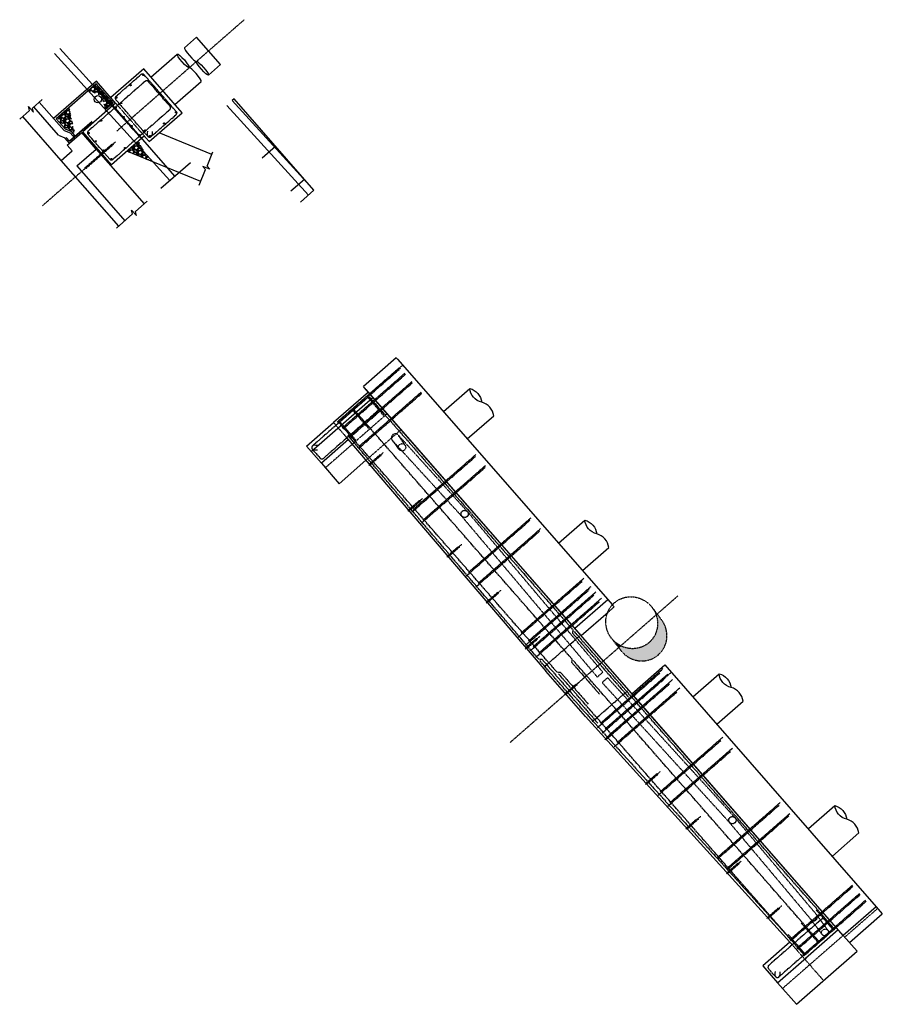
# Model space of a CAD drawing. Header units: inches. Extents: x 26074054 to 26126065, y 7457260 to 7507668.
# Tile 1 of 2: x 26090703 to 26091414, y 7483205 to 7484016. Entities that reach past the tile are written whole.
import ezdxf

# ---------------------------------------------------------------- set-up
doc = ezdxf.new("R2010")
doc.units = ezdxf.units.IN
doc.header["$MEASUREMENT"] = 0
for name, pattern in [('bcenterline', [0.5, 0.375, -0.03125, 0.0625, -0.03125]), ('bconstruction', [0.46875, 0.25, -0.03125, 0.0625, -0.03125, 0.0625, -0.03125]), ('bhiddenpr', [0.1875, 0.125, -0.0625]), ('brebarpr', [1.5625, 1.5, -0.0625]), ('OhDOT_USTN5', [0.11, 0.055, -0.055])]:
    doc.linetypes.add(name, pattern=pattern)
for name, color, linetype in [('BR_P_Beam_Centerline', 2, 'bcenterline'), ('BR_P_Beam_Object', 7, 'Continuous'), ('BR_P_Brg_Centerline', 2, 'bcenterline'), ('BR_P_Brg_Pad_Object', 4, 'Continuous'), ('BR_P_Drain_Hidden', 4, 'bhiddenpr'), ('BR_P_Drain_Object', 4, 'Continuous'), ('BR_P_Gen_Approach_Slab', 30, 'Continuous'), ('BR_P_Gen_Ground_Slope', 252, 'Continuous'), ('BR_P_Gen_Perforated_Pipe', 4, 'Continuous'), ('BR_P_Gen_Porous_Backfill', 3, 'Continuous'), ('BR_P_Gen_Text', 7, 'Continuous'), ('BR_P_Slab_Object', 3, 'Continuous'), ('BR_P_Sub_Const_Joint', 5, 'bconstruction'), ('BR_P_Sub_Deep_Hidden', 4, 'bhiddenpr'), ('BR_P_Sub_Deep_Object', 4, 'Continuous'), ('BR_P_Sub_Foot_Const_Joint', 5, 'bconstruction'), ('BR_P_Sub_Foot_Hidden', 7, 'bhiddenpr'), ('BR_P_Sub_Foot_Object', 7, 'Continuous'), ('BR_P_Sub_Hidden', 1, 'bhiddenpr'), ('BR_P_Sub_Object', 1, 'Continuous'), ('BR_P_Sub_Reinforcing', 30, 'brebarpr'), ('DR_X_Storm_Sewer', 151, 'OhDOT_USTN5'), ('XS_P_Subgrade', 4, 'Continuous')]:
    doc.layers.add(name, color=color, linetype=linetype)

msp = doc.modelspace()

# ---------------------------------------------------------------- hatches: boundary and pattern name
at = {"layer": 'BR_P_Gen_Text', "transparency": 33554534}
h = msp.add_hatch(dxfattribs=at)
h.set_pattern_fill('GRAVEL', color=256, scale=5, angle=131.15272)
h.set_pattern_definition([(359.1655, (26091130.1074, 7484083.3522), (60.20585284, -0.5052557), [0.67268, -66.59544]), (316.12246, (26091130.78001, 7484083.3424), (-43.24888952, 41.88715263), [1.15434, -114.279624]), (263.66316, (26091131.6121, 7484082.5423), (8.5092877, 73.8416686), [0.81394, -80.580163]), (38.426406, (26091133.83652, 7484081.89661), (-78.58616513, -62.04203938), [1.05119, -104.06779]), (63.98637, (26091134.66003, 7484082.54994), (-28.72578652, -58.30805424), [1.030775, -102.046866]), (128.426406, (26091135.1121, 7484083.47628), (62.04203938, -78.58616513), [1.05119, -104.06779]), (168.846957, (26091134.45879, 7484084.2998), (80.42235166, -16.03887006), [1.390145, -137.624243]), (203.408045, (26091133.0949, 7484084.56869), (-105.85779666, -46.033975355), [1.31244, -129.931607]), (252.58228, (26091131.89047, 7484084.04729), (-22.61955312, -72.8927693), [1.05475, -104.420366]), (306.38907, (26091131.57475, 7484083.0409), (-32.42896563, 44.7030445), [1.20416, -59.003813]), (353.550154, (26091132.28913, 7484082.07154), (80.896801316, -8.98373735), [1.55724, -154.166875]), (269.96679, (26091130.61673, 7484085.65666), (0.4436436, -46.09558743), [0.531505, -52.619224]), (302.62195, (26091130.61642, 7484085.12515), (-35.2448575, 55.5229684), [1.011185, -100.107557]), (356.1527, (26091131.1615, 7484084.2735), (3.76479, 3.29034), [0.707105, -6.36396]), (334.3513, (26091130.9401, 7484083.6151), (-23.98129, 12.2432728), [0.38079, -37.698076]), (62.95413, (26091131.2834, 7484083.4503), (-8.004032, -13.6358158), [0.538515, -26.38731]), (162.11647, (26091131.5282, 7484083.9299), (-17.400607, 4.7136905), [0.874645, -28.280114]), (292.71777, (26091130.6958, 7484084.1985), (-2.815892, 10.819924), [0.632455, -15.178933]), (147.54226, (26091133.19176, 7484081.2667), (-44.19778882, 27.77688722), [0.886, -87.714226]), (201.49889, (26091132.44416, 7484081.7422), (54.5740691, 21.1345921), [0.743305, -73.58704]), (64.3513, (26091129.9429, 7484083.5404), (-12.2432728, -23.98129), [0.761575, -37.31729]), (114.76318, (26091130.27254, 7484084.22696), (21.60904174, -47.51893638), [0.886, -87.714226]), (110.59667, (26091135.52593, 7484083.3067), (8.9221253, -25.40463896), [0.8544, -41.86562]), (65.92786, (26091135.22536, 7484084.1065), (-24.96099534, -55.0177127), [0.71589, -70.873215]), (197.95413, (26091133.6748, 7484086.8684), (-25.404639, -8.9221253), [0.761575, -37.31729]), (148.50674, (26091132.95028, 7484086.63366), (57.83360458, -35.78091923), [0.838155, -82.97712]), (200.59667, (26091135.28704, 7484085.02367), (25.40463896, 8.9221253), [0.4272, -42.29282]), (232.46265, (26091133.8722, 7484086.6425), (-11.7688232, -16.9261573), [0.25495, -25.24015]), (297.11647, (26091133.7169, 7484086.4404), (-6.1062334, 14.584715), [1.030775, -19.584753]), (317.16172, (26091134.18669, 7484085.5229), (-36.66820646, 34.35757027), [0.95525, -94.569616]), (74.8428, (26091131.867, 7484084.226), (-4.239241, -10.345474), [0.72111, -17.306646]), (124.309943, (26091132.0556, 7484084.92206), (-48.40622362, 70.58213312), [1.25897, -124.637813]), (192.09811, (26091131.34596, 7484085.96197), (39.5149044, 7.973226), [0.51478, -50.96337]), (221.1527, (26091130.8426, 7484085.854), (-0.47445, -7.05513), [0.3, -4.7]), (251.40915, (26091134.13955, 7484085.3489), (13.19217215, 38.0915554), [0.69462, -68.7676]), (179.1655, (26091133.9181, 7484084.6905), (-60.20585284, 0.5052557), [1.34536, -65.92276]), (131.1527, (26091132.573, 7484084.71), (-7.05513, 0.47445), [1.3, -3.7]), (96.45756, (26091131.7174, 7484085.68895), (-6.54987702, 60.6803025), [0.79057, -78.26637]), (25.20732, (26091131.6285, 7484086.4745), (18.3495062, 9.3965749), [0.72801, -35.67254]), (338.79869, (26091132.28716, 7484086.78456), (100.16440083, -38.62761714), [1.185325, -117.34737]), (306.578795, (26091133.39226, 7484086.35589), (39.00964868, -52.23262687), [1.253995, -124.145367])])
h.paths.add_polyline_path([(26090759.88, 7483958.09), (26090770.79, 7483953.74), (26090773.7, 7483942.28), (26090780.15, 7483947.92), (26090766.33, 7483963.73)])
h = msp.add_hatch(dxfattribs=at)
h.set_pattern_fill('GRAVEL', color=256, scale=5, angle=131.15272)
h.set_pattern_definition([(359.1655, (26091158.15048, 7484099.89262), (60.20585284, -0.5052557), [0.67268, -66.59544]), (316.12246, (26091158.82309, 7484099.88283), (-43.24888952, 41.88715263), [1.15434, -114.279624]), (263.66316, (26091159.65516, 7484099.08273), (8.5092877, 73.8416686), [0.81394, -80.580163]), (38.426406, (26091161.8796, 7484098.43705), (-78.58616513, -62.04203938), [1.05119, -104.06779]), (63.98637, (26091162.7031, 7484099.09037), (-28.72578652, -58.30805424), [1.030775, -102.046866]), (128.426406, (26091163.15518, 7484100.01672), (62.04203938, -78.58616513), [1.05119, -104.06779]), (168.846957, (26091162.50186, 7484100.84023), (80.422351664, -16.03887006), [1.390145, -137.624243]), (203.408045, (26091161.13797, 7484101.10913), (-105.85779666, -46.033975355), [1.31244, -129.931607]), (252.58228, (26091159.93355, 7484100.58772), (-22.61955312, -72.8927693), [1.05475, -104.420366]), (306.38907, (26091159.6178, 7484099.58134), (-32.42896563, 44.7030445), [1.20416, -59.003813]), (353.550154, (26091160.3322, 7484098.61198), (80.896801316, -8.983737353), [1.55724, -154.166875]), (269.96679, (26091158.6598, 7484102.1971), (0.4436436, -46.09558743), [0.531505, -52.619224]), (302.62195, (26091158.6595, 7484101.6656), (-35.2448575, 55.5229684), [1.011185, -100.107557]), (356.1527, (26091159.2046, 7484100.814), (3.76479, 3.290342), [0.707105, -6.363963]), (334.3513, (26091158.98317, 7484100.15554), (-23.98129, 12.2432728), [0.38079, -37.698076]), (62.95413, (26091159.3264, 7484099.9907), (-8.004032, -13.6358158), [0.538515, -26.38731]), (162.11647, (26091159.5713, 7484100.47034), (-17.400607, 4.7136905), [0.874645, -28.280114]), (292.71777, (26091158.7389, 7484100.739), (-2.815892, 10.819924), [0.632455, -15.178933]), (147.54226, (26091161.23483, 7484097.80714), (-44.19778882, 27.77688722), [0.886, -87.714226]), (201.49889, (26091160.48723, 7484098.28264), (54.5740691, 21.13459209), [0.743305, -73.58704]), (64.3513, (26091157.98596, 7484100.08086), (-12.2432728, -23.98129), [0.761575, -37.31729]), (114.763176, (26091158.3156, 7484100.7674), (21.60904174, -47.51893638), [0.886, -87.714226]), (110.59667, (26091163.569, 7484099.84715), (8.9221253, -25.40463896), [0.8544, -41.86562]), (65.92786, (26091163.26844, 7484100.64694), (-24.96099534, -55.0177127), [0.71589, -70.873215]), (197.95413, (26091161.71785, 7484103.40885), (-25.404639, -8.9221253), [0.761575, -37.31729]), (148.50674, (26091160.99336, 7484103.1741), (57.83360458, -35.78091923), [0.838155, -82.97712]), (200.59667, (26091163.3301, 7484101.5641), (25.40463896, 8.9221253), [0.4272, -42.29282]), (232.46265, (26091161.9153, 7484103.183), (-11.7688232, -16.9261573), [0.25495, -25.24015]), (297.11647, (26091161.7599, 7484102.9808), (-6.1062334, 14.584715), [1.030775, -19.584753]), (317.16172, (26091162.22976, 7484102.06333), (-36.66820646, 34.35757027), [0.95525, -94.569616]), (74.8428, (26091159.9101, 7484100.7665), (-4.239241, -10.3454742), [0.72111, -17.306646]), (124.309943, (26091160.09868, 7484101.4625), (-48.406223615, 70.58213312), [1.25897, -124.637813]), (192.09811, (26091159.38904, 7484102.5024), (39.51490437, 7.973226), [0.51478, -50.96337]), (221.1527, (26091158.8857, 7484102.3945), (-0.47445, -7.05513), [0.3, -4.7]), (251.40915, (26091162.18262, 7484101.88932), (13.19217215, 38.09155542), [0.69462, -68.7676]), (179.1655, (26091161.96117, 7484101.23094), (-60.20585284, 0.5052557), [1.34536, -65.92276]), (131.1527, (26091160.616, 7484101.2505), (-7.055133, 0.47445), [1.3, -3.7]), (96.45756, (26091159.76046, 7484102.22938), (-6.54987702, 60.6803025), [0.79057, -78.26637]), (25.20732, (26091159.67155, 7484103.01494), (18.3495062, 9.3965749), [0.72801, -35.67254]), (338.79869, (26091160.33023, 7484103.325), (100.16440083, -38.62761714), [1.185325, -117.34737]), (306.578795, (26091161.43533, 7484102.89632), (39.00964868, -52.23262687), [1.253995, -124.145367])])
h.paths.add_polyline_path([(26090733.95, 7483935.43), (26090741.29, 7483927.04), (26090746.46, 7483924.92), (26090748.44, 7483922.65), (26090744.13, 7483944.33)])
h = msp.add_hatch(dxfattribs=at)
h.set_pattern_fill('GRAVEL', color=256, scale=5, angle=131.15272)
h.set_pattern_definition([(359.1655, (26091156.46094, 7484106.38458), (60.20585284, -0.5052557), [0.67268, -66.59544]), (316.12246, (26091157.13355, 7484106.37478), (-43.24888952, 41.88715263), [1.15434, -114.279624]), (263.66316, (26091157.96563, 7484105.5747), (8.5092877, 73.8416686), [0.81394, -80.580163]), (38.426406, (26091160.19006, 7484104.929), (-78.58616513, -62.04203938), [1.05119, -104.06779]), (63.98637, (26091161.01357, 7484105.58233), (-28.72578652, -58.30805424), [1.030775, -102.046866]), (128.426406, (26091161.46565, 7484106.50867), (62.04203938, -78.58616513), [1.05119, -104.06779]), (168.846957, (26091160.81233, 7484107.33218), (80.422351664, -16.03887006), [1.390145, -137.624243]), (203.408045, (26091159.44844, 7484107.60108), (-105.85779666, -46.033975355), [1.31244, -129.931607]), (252.58228, (26091158.244, 7484107.07968), (-22.61955312, -72.8927693), [1.05475, -104.420366]), (306.38907, (26091157.9283, 7484106.0733), (-32.42896563, 44.7030445), [1.20416, -59.003813]), (353.550154, (26091158.64267, 7484105.10393), (80.896801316, -8.98373735), [1.55724, -154.166875]), (269.96679, (26091156.97027, 7484108.68905), (0.4436436, -46.09558743), [0.531505, -52.619224]), (302.62195, (26091156.96996, 7484108.15754), (-35.2448575, 55.5229684), [1.011185, -100.107557]), (356.1527, (26091157.515, 7484107.306), (3.76479, 3.290342), [0.707105, -6.36396]), (334.3513, (26091157.2936, 7484106.6475), (-23.98129, 12.2432728), [0.38079, -37.698076]), (62.95413, (26091157.6369, 7484106.4827), (-8.004032, -13.6358158), [0.538515, -26.38731]), (162.11647, (26091157.8818, 7484106.9623), (-17.400607, 4.7136905), [0.874645, -28.280114]), (292.71777, (26091157.0494, 7484107.2309), (-2.815892, 10.819924), [0.632455, -15.178933]), (147.54226, (26091159.5453, 7484104.2991), (-44.19778882, 27.77688722), [0.886, -87.714226]), (201.49889, (26091158.7977, 7484104.7746), (54.5740691, 21.1345921), [0.743305, -73.58704]), (64.3513, (26091156.2964, 7484106.5728), (-12.2432728, -23.98129), [0.761575, -37.31729]), (114.76318, (26091156.62607, 7484107.25935), (21.60904174, -47.51893638), [0.886, -87.714226]), (110.59667, (26091161.87947, 7484106.3391), (8.9221253, -25.40463896), [0.8544, -41.86562]), (65.92786, (26091161.5789, 7484107.1389), (-24.96099534, -55.0177127), [0.71589, -70.873215]), (197.95413, (26091160.0283, 7484109.9008), (-25.404639, -8.9221253), [0.761575, -37.31729]), (148.50674, (26091159.30382, 7484109.66605), (57.83360458, -35.78091923), [0.838155, -82.97712]), (200.59667, (26091161.6406, 7484108.05606), (25.40463896, 8.9221253), [0.4272, -42.29282]), (232.46265, (26091160.2257, 7484109.6749), (-11.7688232, -16.9261573), [0.25495, -25.24015]), (297.11647, (26091160.0704, 7484109.4728), (-6.1062334, 14.584715), [1.030775, -19.584753]), (317.16172, (26091160.54022, 7484108.55528), (-36.66820646, 34.35757027), [0.95525, -94.569616]), (74.8428, (26091158.2206, 7484107.2584), (-4.239241, -10.3454742), [0.72111, -17.306646]), (124.309943, (26091158.40914, 7484107.95445), (-48.40622362, 70.58213312), [1.25897, -124.637813]), (192.09811, (26091157.6995, 7484108.99436), (39.5149044, 7.973226), [0.51478, -50.96337]), (221.1527, (26091157.196, 7484108.8865), (-0.47445, -7.05513), [0.3, -4.7]), (251.40915, (26091160.4931, 7484108.38127), (13.19217215, 38.09155542), [0.69462, -68.7676]), (179.1655, (26091160.27164, 7484107.7229), (-60.20585284, 0.5052557), [1.34536, -65.92276]), (131.1527, (26091158.9264, 7484107.7425), (-7.05513, 0.47445), [1.3, -3.7]), (96.45756, (26091158.07093, 7484108.72134), (-6.54987702, 60.6803025), [0.79057, -78.26637]), (25.20732, (26091157.982, 7484109.5069), (18.3495062, 9.3965749), [0.72801, -35.67254]), (338.79869, (26091158.6407, 7484109.81695), (100.16440083, -38.62761714), [1.185325, -117.34737]), (306.578795, (26091159.7458, 7484109.38828), (39.00964868, -52.23262687), [1.253995, -124.145367])])
h.paths.add_polyline_path([(26090791.65, 7483908.16), (26090809.61, 7483900.8), (26090801.12, 7483916.44)])
at = {"layer": 'BR_P_Sub_Reinforcing'}
h = msp.add_hatch(color=256, dxfattribs=at)
h.dxf.hatch_style = 1
h.paths.add_polyline_path([(26090805.42, 7483970.67, 1), (26090804.76, 7483971.42, 1)])
h = msp.add_hatch(color=256, dxfattribs=at)
h.dxf.hatch_style = 1
h.paths.add_polyline_path([(26090794.93, 7483962.16, 1), (26090794.27, 7483962.91, 1)])
h = msp.add_hatch(color=256, dxfattribs=at)
h.dxf.hatch_style = 1
h.paths.add_polyline_path([(26090814.41, 7483960.38, 1), (26090813.76, 7483961.13, 1)])
h = msp.add_hatch(color=256, dxfattribs=at)
h.dxf.hatch_style = 1
h.paths.add_polyline_path([(26090783.26, 7483951.96, 1), (26090782.6, 7483952.71, 1)])
h = msp.add_hatch(color=256, dxfattribs=at)
h.dxf.hatch_style = 1
h.paths.add_polyline_path([(26090787.2, 7483947.44, 1), (26090786.55, 7483948.19, 1)])
h = msp.add_hatch(color=256, dxfattribs=at)
h.dxf.hatch_style = 1
h.paths.add_polyline_path([(26090823.41, 7483950.09, 1), (26090822.75, 7483950.84, 1)])
h = msp.add_hatch(color=256, dxfattribs=at)
h.dxf.hatch_style = 1
h.paths.add_polyline_path([(26090782.69, 7483943.49, 1), (26090782.03, 7483944.25, 1)])
h = msp.add_hatch(color=256, dxfattribs=at)
h.dxf.hatch_style = 1
h.paths.add_polyline_path([(26090789.27, 7483935.96, 1), (26090788.61, 7483936.72, 1)])
h = msp.add_hatch(color=256, dxfattribs=at)
h.dxf.hatch_style = 1
h.paths.add_polyline_path([(26090832.4, 7483939.8, 1), (26090831.74, 7483940.55, 1)])
h = msp.add_hatch(color=256, dxfattribs=at)
h.dxf.hatch_style = 1
h.paths.add_polyline_path([(26090770.64, 7483932.96, 1), (26090769.98, 7483933.72, 1)])
h = msp.add_hatch(color=256, dxfattribs=at)
h.dxf.hatch_style = 1
h.paths.add_polyline_path([(26090795.85, 7483928.43, 1), (26090795.19, 7483929.19, 1)])
h = msp.add_hatch(color=256, dxfattribs=at)
h.dxf.hatch_style = 1
h.paths.add_polyline_path([(26090822.56, 7483930.53, 1), (26090821.91, 7483931.29, 1)])
h = msp.add_hatch(color=256, dxfattribs=at)
h.dxf.hatch_style = 1
h.paths.add_polyline_path([(26090760.38, 7483922.67, 1), (26090759.72, 7483923.42, 1)])
h = msp.add_hatch(color=256, dxfattribs=at)
h.dxf.hatch_style = 1
h.paths.add_polyline_path([(26090802.43, 7483920.9, 1), (26090801.77, 7483921.66, 1)])
h = msp.add_hatch(color=256, dxfattribs=at)
h.dxf.hatch_style = 1
h.paths.add_polyline_path([(26090806.95, 7483924.85, 1), (26090806.29, 7483925.61, 1)])
h = msp.add_hatch(color=256, dxfattribs=at)
h.dxf.hatch_style = 1
h.paths.add_polyline_path([(26090810.89, 7483920.33, 1), (26090810.24, 7483921.09, 1)])
h = msp.add_hatch(color=256, dxfattribs=at)
h.dxf.hatch_style = 1
h.paths.add_polyline_path([(26090766.3, 7483915.89, 1), (26090765.64, 7483916.65, 1)])
h = msp.add_hatch(color=256, dxfattribs=at)
h.dxf.hatch_style = 1
h.paths.add_polyline_path([(26090772.88, 7483908.36, 1), (26090772.22, 7483909.12, 1)])
h = msp.add_hatch(color=256, dxfattribs=at)
h.dxf.hatch_style = 1
h.paths.add_polyline_path([(26090790.38, 7483910.38, 1), (26090789.72, 7483911.13, 1)])
h = msp.add_hatch(color=256, dxfattribs=at)
h.dxf.hatch_style = 1
h.paths.add_polyline_path([(26090779.13, 7483901.21, 1), (26090778.48, 7483901.96, 1)])
at = {"layer": 'DR_X_Storm_Sewer'}
h = msp.add_hatch(color=256, dxfattribs=at)
h.dxf.hatch_style = 1
edge = h.paths.add_edge_path()
edge.add_ellipse((26091207.22, 7483519.79), major_axis=(-14.29, 16.35), ratio=0.967002, start_angle=112.72902, end_angle=247.27098, ccw=False)
edge.add_line((26091198.15, 7483500.73), (26091196.53, 7483499.31))
edge.add_line((26091196.53, 7483499.31), (26091197.42, 7483498.15))
edge.add_ellipse((26091214.94, 7483509.75), major_axis=(-14.29, 16.35), ratio=0.967002, start_angle=82.60342, end_angle=270)
edge.add_line((26091230.75, 7483523.57), (26091228.15, 7483526.95))
edge.add_line((26091228.15, 7483526.95), (26091227.32, 7483526.22))
edge = h.paths.add_edge_path()
edge.add_ellipse((26091207.22, 7483519.79), major_axis=(-14.29, 16.35), ratio=0.967002, start_angle=247.27098, end_angle=262.60342, ccw=False)
edge.add_line((26091227.32, 7483526.22), (26091228.15, 7483526.95))
edge.add_line((26091228.15, 7483526.95), (26091224.74, 7483531.39))
h = msp.add_hatch(color=256, dxfattribs=at)
h.dxf.hatch_style = 1
edge = h.paths.add_edge_path()
edge.add_line((26091196.53, 7483499.31), (26091198.15, 7483500.73))
edge.add_ellipse((26091207.22, 7483519.79), major_axis=(-14.29, 16.35), ratio=0.967002, start_angle=90, end_angle=112.72902, ccw=False)
edge.add_line((26091191.4, 7483505.97), (26091196.53, 7483499.31))

# ---------------------------------------------------------------- linework, layer by layer
at = {"layer": 'BR_P_Beam_Centerline'}
for p, q in [((26090783.27, 7483924.74), (26090888.21, 7484016.46)), ((26090770.2, 7483905.35), (26090782.35, 7483915.98)), ((26090722.04, 7483863.26), (26090770.2, 7483905.35)), ((26090990.68, 7483649.39), (26091002.84, 7483660.01)), ((26091022.91, 7483611.56), (26091035.06, 7483622.18)), ((26091055.13, 7483573.72), (26091067.28, 7483584.34)), ((26091087.36, 7483535.89), (26091099.51, 7483546.51)), ((26091119.58, 7483498.05), (26091131.73, 7483508.68)), ((26091152.09, 7483460.47), (26091164.24, 7483471.09)), ((26091185.17, 7483423.38), (26091197.32, 7483434)), ((26091218.53, 7483386.54), (26091230.68, 7483397.16)), ((26091251.89, 7483349.71), (26091264.05, 7483360.33)), ((26091285.26, 7483312.87), (26091297.41, 7483323.49)), ((26091318.62, 7483276.03), (26091330.78, 7483286.65))]:
    msp.add_line(p, q, dxfattribs=at)
at = {"layer": 'BR_P_Beam_Object'}
for p, q in [((26090750.44, 7483896.05), (26090766.25, 7483909.87)), ((26090766.25, 7483909.87), (26090805.73, 7483864.69)), ((26090750.44, 7483896.05), (26090789.92, 7483850.87))]:
    msp.add_line(p, q, dxfattribs=at)
at = {"layer": 'BR_P_Brg_Centerline'}
msp.add_line((26091107.19, 7483421.23), (26091245.31, 7483541.94), dxfattribs=at)
at = {"layer": 'BR_P_Brg_Pad_Object'}
for p, q in [((26090768.98, 7483908.27), (26090768.23, 7483907.61)), ((26090768.23, 7483907.61), (26090772.17, 7483903.1)), ((26090772.93, 7483903.75), (26090768.98, 7483908.27)), ((26090772.93, 7483903.75), (26090772.17, 7483903.1))]:
    msp.add_line(p, q, dxfattribs=at)
at = {"layer": 'BR_P_Drain_Hidden'}
for p, q in [((26091067.4, 7483607.38), (26091010.12, 7483669.94)), ((26091015.87, 7483662.33), (26091010.12, 7483669.94)), ((26091020.39, 7483666.27), (26091015.06, 7483674.26)), ((26091015.06, 7483674.26), (26091071.91, 7483611.33)), ((26091178.89, 7483475.07), (26091067.36, 7483607.42)), ((26091071.91, 7483611.33), (26091183.41, 7483479.02)), ((26091178.89, 7483475.07), (26091183.41, 7483479.02)), ((26091182.84, 7483470.55), (26091187.36, 7483474.5)), ((26091187.36, 7483474.5), (26091292.37, 7483359.09)), ((26091287.85, 7483355.14), (26091182.84, 7483470.55)), ((26091354.87, 7483275.35), (26091287.85, 7483355.14)), ((26091292.37, 7483359.09), (26091359.39, 7483279.3)), ((26091364.3, 7483262.7), (26091354.87, 7483275.35)), ((26091359.39, 7483279.3), (26091368.68, 7483266.53))]:
    msp.add_line(p, q, dxfattribs=at)
for centre, radius in [((26091018.13, 7483664.3), 3), ((26091069.65, 7483609.36), 3), ((26091290.11, 7483357.12), 3), ((26091366.49, 7483264.61), 2.91)]:
    msp.add_circle(centre, radius, dxfattribs=at)
for centre, radius, start, end in [((26091012.59, 7483672.1), 3.28, 41.15272, 223.80274), ((26091357.13, 7483277.33), 3, 218.90918, 41.15272)]:
    msp.add_arc(centre, radius, start, end, dxfattribs=at)
at = {"layer": 'BR_P_Drain_Object'}
for p, q in [((26090731.95, 7483988.63), (26090827.02, 7483884.14)), ((26090736.38, 7483992.67), (26090803.7, 7483918.69)), ((26090830.92, 7483887.55), (26090776.06, 7483950.32)), ((26090873.83, 7483945.87), (26090941.14, 7483871.89)), ((26090879.77, 7483951.23), (26090878.27, 7483949.91)), ((26090878.27, 7483949.91), (26090945.58, 7483875.93)), ((26090945.58, 7483875.93), (26090879.77, 7483951.23)), ((26090913.99, 7483912.07), (26090902.83, 7483902.32)), ((26090819.64, 7483877.69), (26090843.89, 7483898.89)), ((26090937.68, 7483884.97), (26090926.52, 7483875.22)), ((26090945.58, 7483875.93), (26090934.42, 7483866.18))]:
    msp.add_line(p, q, dxfattribs=at)
for points in [[(26091093.57, 7483690.08, 0.313549), (26091083.7, 7483701.37, -0.313549), (26091073.83, 7483712.67, -0.313549), (26091083.7, 7483701.37)], [(26091188.33, 7483581.65, 0.313549), (26091178.46, 7483592.95, -0.313549), (26091168.59, 7483604.24, -0.313549), (26091178.46, 7483592.95)], [(26091298.89, 7483455.15, 0.313549), (26091289.02, 7483466.45, -0.313549), (26091279.15, 7483477.74, -0.313549), (26091289.02, 7483466.45)], [(26091394.15, 7483346.59, 0.313549), (26091384.28, 7483357.89, -0.313549), (26091374.41, 7483369.18, -0.313549), (26091384.28, 7483357.89)]]:
    msp.add_lwpolyline(points, format="xyb", dxfattribs=at)
for centre in [(26091069.7, 7483609.4), (26091290.15, 7483357.16)]:
    msp.add_circle(centre, 3, dxfattribs=at)
at = {"layer": 'BR_P_Gen_Approach_Slab'}
for p, q in [((26090735.27, 7483921.31), (26090714.87, 7483944.65)), ((26090737.42, 7483900.61), (26090705.83, 7483936.75)), ((26090735.27, 7483921.31), (26090740.44, 7483919.19)), ((26090744.39, 7483914.67), (26090740.44, 7483919.19)), ((26090742.51, 7483913.03), (26090744.39, 7483914.67)), ((26090746.46, 7483908.51), (26090742.51, 7483913.03)), ((26090737.42, 7483900.61), (26090746.46, 7483908.51))]:
    msp.add_line(p, q, dxfattribs=at)
at = {"layer": 'BR_P_Gen_Ground_Slope'}
for p, q in [((26090861.51, 7483905.47), (26090818.06, 7483923.28)), ((26090852.41, 7483883.27), (26090791.65, 7483908.16))]:
    msp.add_line(p, q, dxfattribs=at)
at = {"layer": 'BR_P_Gen_Perforated_Pipe'}
msp.add_circle((26090767.59, 7483950.89), 3, dxfattribs=at)
at = {"layer": 'BR_P_Gen_Porous_Backfill'}
for p, q in [((26090766.47, 7483965.84), (26090731.23, 7483935.05)), ((26090766.33, 7483963.73), (26090733.35, 7483934.9)), ((26090780.15, 7483947.92), (26090766.33, 7483963.73)), ((26090782.27, 7483947.77), (26090766.47, 7483965.84)), ((26090780.15, 7483947.92), (26090773.7, 7483942.28)), ((26090774.69, 7483941.15), (26090773.7, 7483942.28)), ((26090740.68, 7483926.51), (26090733.35, 7483934.9)), ((26090740.68, 7483926.51), (26090745.86, 7483924.39)), ((26090748.64, 7483921.21), (26090745.86, 7483924.39)), ((26090748.64, 7483921.21), (26090747.51, 7483920.23))]:
    msp.add_line(p, q, dxfattribs=at)
at = {"layer": 'BR_P_Gen_Text', "color": 97}
for p, q in [((26090714.59, 7483940.42), (26090710.64, 7483944.94)), ((26090711.48, 7483941.69), (26090710.64, 7483944.94)), ((26090713.74, 7483943.66), (26090721.92, 7483950.81)), ((26090703.3, 7483934.54), (26090711.48, 7483941.69)), ((26090714.59, 7483940.42), (26090713.74, 7483943.66)), ((26090857.53, 7483895.76), (26090862.41, 7483907.66)), ((26090851.14, 7483880.16), (26090856.39, 7483892.98)), ((26090859.74, 7483893.23), (26090854.19, 7483895.51)), ((26090856.39, 7483892.98), (26090854.19, 7483895.51)), ((26090859.74, 7483893.23), (26090857.53, 7483895.76)), ((26090798.58, 7483858.44), (26090808.26, 7483866.91)), ((26090782.88, 7483844.72), (26090796.32, 7483856.47)), ((26090799.43, 7483855.2), (26090795.48, 7483859.71)), ((26090796.32, 7483856.47), (26090795.48, 7483859.71)), ((26090799.43, 7483855.2), (26090798.58, 7483858.44))]:
    msp.add_line(p, q, dxfattribs=at)
at = {"layer": 'BR_P_Slab_Object'}
for p, q in [((26090744.39, 7483914.67), (26090754.41, 7483923.42)), ((26090766.25, 7483909.87), (26090754.41, 7483923.42)), ((26090746.46, 7483908.51), (26090742.51, 7483913.03)), ((26090737.42, 7483900.61), (26090746.46, 7483908.51)), ((26090750.44, 7483896.05), (26090766.25, 7483909.87)), ((26090784.8, 7483846.4), (26090737.42, 7483900.61))]:
    msp.add_line(p, q, dxfattribs=at)
at = {"layer": 'BR_P_Sub_Const_Joint'}
for p, q in [((26090961.75, 7483684.6), (26090973.74, 7483670.88)), ((26091337.45, 7483256.74), (26091349.71, 7483242.7)), ((26091349.71, 7483242.7), (26091365.19, 7483225))]:
    msp.add_line(p, q, dxfattribs=at)
at = {"layer": 'BR_P_Sub_Deep_Hidden'}
for p, q in [((26090770.62, 7483906.39), (26090779.66, 7483914.29)), ((26090780.32, 7483913.53), (26090771.28, 7483905.64)), ((26090779.66, 7483914.29), (26090780.32, 7483913.53)), ((26090756.77, 7483894.28), (26090770.62, 7483906.39)), ((26090771.28, 7483905.64), (26090757.43, 7483893.53)), ((26090754.06, 7483891.91), (26090754.72, 7483891.16)), ((26090991.11, 7483650.43), (26091000.14, 7483658.32)), ((26091000.8, 7483657.57), (26090991.77, 7483649.67)), ((26091000.14, 7483658.32), (26091000.8, 7483657.57)), ((26091023.33, 7483612.59), (26091032.37, 7483620.49)), ((26091032.37, 7483620.49), (26091033.02, 7483619.74)), ((26091033.02, 7483619.74), (26091023.99, 7483611.84)), ((26091055.56, 7483574.76), (26091064.59, 7483582.65)), ((26091065.25, 7483581.9), (26091056.21, 7483574)), ((26091064.59, 7483582.65), (26091065.25, 7483581.9)), ((26091087.78, 7483536.92), (26091096.81, 7483544.82)), ((26091097.47, 7483544.07), (26091088.44, 7483536.17)), ((26091096.81, 7483544.82), (26091097.47, 7483544.07)), ((26091120, 7483499.09), (26091129.04, 7483506.99)), ((26091129.04, 7483506.99), (26091129.7, 7483506.23)), ((26091129.7, 7483506.23), (26091120.66, 7483498.34)), ((26091152.51, 7483461.5), (26091161.55, 7483469.4)), ((26091162.2, 7483468.65), (26091153.17, 7483460.75)), ((26091161.55, 7483469.4), (26091162.2, 7483468.65)), ((26091185.59, 7483424.41), (26091194.62, 7483432.31)), ((26091195.28, 7483431.56), (26091186.25, 7483423.66)), ((26091194.62, 7483432.31), (26091195.28, 7483431.56)), ((26091218.95, 7483387.58), (26091227.99, 7483395.47)), ((26091228.65, 7483394.72), (26091219.61, 7483386.82)), ((26091227.99, 7483395.47), (26091228.65, 7483394.72)), ((26091252.32, 7483350.74), (26091261.35, 7483358.64)), ((26091262.01, 7483357.88), (26091252.98, 7483349.99)), ((26091261.35, 7483358.64), (26091262.01, 7483357.88)), ((26091285.68, 7483313.9), (26091294.72, 7483321.8)), ((26091295.38, 7483321.05), (26091286.34, 7483313.15)), ((26091294.72, 7483321.8), (26091295.38, 7483321.05)), ((26091319.05, 7483277.07), (26091328.08, 7483284.96)), ((26091328.74, 7483284.21), (26091319.71, 7483276.31)), ((26091328.08, 7483284.96), (26091328.74, 7483284.21))]:
    msp.add_line(p, q, dxfattribs=at)
at = {"layer": 'BR_P_Sub_Deep_Object'}
for p, q in [((26090838.99, 7483993.36), (26090848.93, 7484002.05)), ((26090868.67, 7483979.46), (26090848.93, 7484002.05)), ((26090811.35, 7483969.21), (26090833.05, 7483988.17)), ((26090858.73, 7483970.77), (26090868.67, 7483979.46)), ((26090831.09, 7483946.62), (26090852.79, 7483965.58)), ((26091052.13, 7483693.7), (26091073.83, 7483712.67)), ((26091071.87, 7483671.11), (26091093.57, 7483690.08)), ((26091146.89, 7483585.27), (26091168.59, 7483604.24)), ((26091166.63, 7483562.69), (26091188.33, 7483581.65)), ((26091257.45, 7483458.78), (26091279.15, 7483477.74)), ((26091277.19, 7483436.19), (26091298.89, 7483455.15)), ((26091352.71, 7483350.22), (26091374.41, 7483369.18)), ((26091372.45, 7483327.63), (26091394.15, 7483346.59))]:
    msp.add_line(p, q, dxfattribs=at)
for centre, major_axis in [((26090843.92, 7483987.71), (4.94, -5.65)), ((26090847.85, 7483971.23), (-4.94, 5.65))]:
    msp.add_ellipse(centre, major_axis=major_axis, ratio=0.158051, start_param=3.141593, end_param=6.283185, dxfattribs=at)
for centre, major_axis in [((26090837.98, 7483982.52), (-4.94, 5.65)), ((26090853.79, 7483976.42), (4.94, -5.65))]:
    msp.add_ellipse(centre, major_axis=major_axis, ratio=0.158051, dxfattribs=at)
at = {"layer": 'BR_P_Sub_Foot_Const_Joint'}
msp.add_line((26090809.9, 7483916.15), (26090778.32, 7483952.29), dxfattribs=at)
at = {"layer": 'BR_P_Sub_Foot_Hidden'}
for p, q in [((26090991.59, 7483708.26), (26091018.7, 7483731.95)), ((26091212.71, 7483455.27), (26091239.81, 7483478.96)), ((26091382.65, 7483260.82), (26091409.76, 7483284.51))]:
    msp.add_line(p, q, dxfattribs=at)
at = {"layer": 'BR_P_Sub_Foot_Object'}
for p, q in [((26090805.42, 7483975.98), (26090778.32, 7483952.29)), ((26090837.01, 7483939.84), (26090805.42, 7483975.98)), ((26090809.9, 7483916.15), (26090837.01, 7483939.84)), ((26091013.41, 7483738), (26090986.3, 7483714.31)), ((26091014.33, 7483736.96), (26091013.41, 7483738)), ((26091014.33, 7483736.96), (26091191.33, 7483534.43)), ((26090987.22, 7483713.27), (26090986.3, 7483714.31)), ((26091165.63, 7483509.13), (26090987.22, 7483713.27)), ((26091160.34, 7483515.18), (26091187.44, 7483538.88)), ((26091165.63, 7483509.13), (26091187.89, 7483528.59)), ((26091207.42, 7483461.32), (26091234.52, 7483485.01)), ((26091234.52, 7483485.01), (26091408.56, 7483285.88)), ((26091381.45, 7483262.19), (26091207.42, 7483461.32)), ((26091408.56, 7483285.88), (26091381.45, 7483262.19)), ((26091386.46, 7483256.45), (26091413.57, 7483280.14)), ((26091408.56, 7483285.88), (26091413.57, 7483280.14)), ((26091381.45, 7483262.19), (26091386.46, 7483256.45))]:
    msp.add_line(p, q, dxfattribs=at)
at = {"layer": 'BR_P_Sub_Hidden'}
for p, q in [((26090954.91, 7483647.39), (26091005.87, 7483691.93)), ((26090988.36, 7483653.54), (26091017.31, 7483678.84)), ((26091331.43, 7483218.59), (26091381.39, 7483262.26))]:
    msp.add_line(p, q, dxfattribs=at)
at = {"layer": 'BR_P_Sub_Hidden', "color": 0}
for p in [(26091187.89, 7483528.59), (26091191.33, 7483534.43)]:
    msp.add_line(p, (26091192.73, 7483532.82), dxfattribs=at)
at = {"layer": 'BR_P_Sub_Object'}
for p, q in [((26090782.27, 7483947.77), (26090755.16, 7483924.08)), ((26090778.85, 7483896.98), (26090755.16, 7483924.08)), ((26090805.96, 7483920.67), (26090778.85, 7483896.98)), ((26090990.39, 7483709.64), (26090961.75, 7483684.6)), ((26091381.39, 7483262.26), (26090988.55, 7483711.74)), ((26090943.25, 7483660.73), (26090994.21, 7483705.27)), ((26090939.43, 7483665.1), (26090961.75, 7483684.6)), ((26090974.01, 7483670.57), (26090951.7, 7483651.07)), ((26090971.9, 7483672.99), (26091136.44, 7483479.8)), ((26090951.7, 7483651.07), (26090939.43, 7483665.1)), ((26090966.35, 7483634.3), (26090988.36, 7483653.54)), ((26090951.7, 7483651.07), (26090966.35, 7483634.3)), ((26091169.24, 7483442.46), (26091136.44, 7483479.8)), ((26091337.45, 7483256.74), (26091169.24, 7483442.46)), ((26091377.36, 7483266.87), (26091350.25, 7483243.18)), ((26091337.45, 7483256.74), (26091315.13, 7483237.23)), ((26091381.45, 7483262.19), (26091392.83, 7483249.16)), ((26091342.87, 7483205.49), (26091392.83, 7483249.16)), ((26091327.39, 7483223.2), (26091351.25, 7483244.05)), ((26091315.13, 7483237.23), (26091327.39, 7483223.2)), ((26091327.39, 7483223.2), (26091342.87, 7483205.49))]:
    msp.add_line(p, q, dxfattribs=at)
at = {"layer": 'BR_P_Sub_Object', "lineweight": 35}
for p, q in [((26090762.85, 7483932.67), (26090744.22, 7483916.39)), ((26090744.22, 7483916.39), (26090741.59, 7483919.4))]:
    msp.add_line(p, q, dxfattribs=at)
at = {"layer": 'BR_P_Sub_Reinforcing'}
for p, q in [((26090782.64, 7483953.42), (26090802.97, 7483971.19)), ((26090832.12, 7483940.88), (26090805.8, 7483971)), ((26090806.5, 7483965.63), (26090759.82, 7483924.83)), ((26090827.09, 7483945.11), (26090809.32, 7483965.44)), ((26090808.78, 7483920.48), (26090782.45, 7483950.6)), ((26090826.9, 7483942.29), (26090780.22, 7483901.49)), ((26090802.32, 7483919.7), (26090780.82, 7483944.3)), ((26090811.6, 7483920.29), (26090831.93, 7483938.06)), ((26090777.39, 7483901.68), (26090759.63, 7483922.01)), ((26090808.47, 7483924.58), (26090808.29, 7483921.93)), ((26090812.46, 7483924.31), (26090812.28, 7483921.66)), ((26090964.65, 7483685.05), (26091016.16, 7483730.07)), ((26090965.31, 7483684.3), (26091016.86, 7483729.35)), ((26090968.88, 7483680.21), (26091020.39, 7483725.23)), ((26090969.54, 7483679.46), (26091021.03, 7483724.46)), ((26090974.55, 7483671.89), (26091026.86, 7483717.61)), ((26090974.8, 7483673.44), (26091026.31, 7483718.45)), ((26090982.42, 7483664.72), (26091033.92, 7483709.74)), ((26090989.22, 7483704.62), (26090944.42, 7483665.47)), ((26090982.17, 7483663.17), (26091034.37, 7483708.8)), ((26091003.2, 7483690.42), (26090989.14, 7483706.51)), ((26090992.04, 7483704.43), (26090998.41, 7483697.15)), ((26090998.22, 7483694.33), (26090953.42, 7483655.17)), ((26090990.88, 7483679.65), (26090976.82, 7483695.74)), ((26091157.88, 7483490.1), (26090977.58, 7483696.4)), ((26091145.56, 7483479.33), (26090965.26, 7483685.63)), ((26090980.07, 7483670.2), (26090966.01, 7483686.29)), ((26091130.41, 7483489.96), (26090973.42, 7483674.29)), ((26090944.23, 7483662.65), (26090950.6, 7483655.36)), ((26090948.42, 7483661.78), (26090945.6, 7483661.97)), ((26090948.69, 7483665.77), (26090945.87, 7483665.96)), ((26091026.19, 7483610.9), (26091078.68, 7483656.77)), ((26091027.38, 7483613.27), (26091078.89, 7483658.29)), ((26091034.09, 7483601.86), (26091086.46, 7483647.64)), ((26091035.28, 7483604.24), (26091086.79, 7483649.25)), ((26091071.04, 7483558.38), (26091123.46, 7483604.2)), ((26091072.83, 7483561.28), (26091124.33, 7483606.29)), ((26091080.73, 7483552.24), (26091132.23, 7483597.25)), ((26091078.93, 7483549.35), (26091131.24, 7483595.06)), ((26091116.34, 7483511.49), (26091167.84, 7483556.51)), ((26091113.83, 7483507.97), (26091166.33, 7483553.86)), ((26091122.26, 7483504.72), (26091173.77, 7483549.73)), ((26091119.75, 7483501.2), (26091172.17, 7483547.01)), ((26091123.7, 7483496.68), (26091176.06, 7483542.44)), ((26091126.21, 7483500.2), (26091177.71, 7483545.21)), ((26091130.81, 7483494.93), (26091182.32, 7483539.94)), ((26091128.31, 7483491.41), (26091180.6, 7483537.11)), ((26091135.16, 7483483.39), (26091164.42, 7483508.95)), ((26091374, 7483267.68), (26091160.06, 7483512.47)), ((26091130.41, 7483489.96), (26091133.3, 7483489.7)), ((26091137.95, 7483481.11), (26091131.57, 7483488.6)), ((26091133.3, 7483489.7), (26091179.3, 7483437.07)), ((26091361.68, 7483256.91), (26091159.25, 7483488.53)), ((26091170.74, 7483443.78), (26091137.95, 7483481.11)), ((26091349.36, 7483246.15), (26091146.93, 7483477.76)), ((26091178.98, 7483433.43), (26091230.27, 7483478.26)), ((26091181.49, 7483436.95), (26091232.99, 7483481.96)), ((26091185.43, 7483432.43), (26091236.94, 7483477.45)), ((26091182.93, 7483428.91), (26091234.3, 7483473.81)), ((26091186.87, 7483424.39), (26091238.33, 7483469.36)), ((26091189.38, 7483427.91), (26091240.89, 7483472.93)), ((26091195.3, 7483421.14), (26091246.81, 7483466.16)), ((26091174.65, 7483438.21), (26091203.9, 7483463.78)), ((26091192.79, 7483417.62), (26091244.37, 7483462.69)), ((26091170.74, 7483443.78), (26091338.94, 7483258.06)), ((26091230.76, 7483380.57), (26091282.27, 7483425.58)), ((26091228.97, 7483377.67), (26091280.55, 7483422.75)), ((26091236.87, 7483368.64), (26091288.6, 7483413.85)), ((26091238.66, 7483371.53), (26091290.17, 7483416.54)), ((26091277.86, 7483325.22), (26091328.67, 7483369.62)), ((26091277.93, 7483326.6), (26091329.43, 7483371.62)), ((26091285.76, 7483316.18), (26091336.72, 7483360.72)), ((26091285.82, 7483317.57), (26091337.33, 7483362.58)), ((26091337.4, 7483258.56), (26091388.9, 7483303.57)), ((26091338.06, 7483257.8), (26091389.34, 7483302.62)), ((26091343.32, 7483251.78), (26091394.83, 7483296.79)), ((26091343.98, 7483251.03), (26091395.39, 7483295.95)), ((26091348.24, 7483246.16), (26091399.74, 7483291.17)), ((26091348.89, 7483245.4), (26091400.4, 7483290.42)), ((26091359.17, 7483283.12), (26091373.23, 7483267.03)), ((26091363.31, 7483275.35), (26091319.58, 7483237.13)), ((26091346.85, 7483272.35), (26091360.91, 7483256.27)), ((26091371.81, 7483268.66), (26091366.13, 7483275.16)), ((26091371.62, 7483265.84), (26091327.89, 7483227.62)), ((26091336.04, 7483262.9), (26091350.1, 7483246.82)), ((26091325.61, 7483228.28), (26091319.93, 7483234.78)), ((26091325.31, 7483232.55), (26091325.12, 7483229.73)), ((26091329.3, 7483232.28), (26091329.11, 7483229.46))]:
    msp.add_line(p, q, dxfattribs=at)
for points in [[(26090989.9, 7483707.17), (26091158.68, 7483514.04), (26091158.56, 7483511.14), (26091204.56, 7483458.51)], [(26091157.88, 7483490.1), (26091157.76, 7483487.2), (26091180.72, 7483460.92)], [(26091145.56, 7483479.33), (26091148.45, 7483479.06), (26091171.41, 7483452.79)]]:
    msp.add_lwpolyline(points, dxfattribs=at)
for centre in [(26090805.09, 7483971.04), (26090794.6, 7483962.54), (26090814.08, 7483960.75), (26090782.93, 7483952.34), (26090786.87, 7483947.82), (26090823.08, 7483950.46), (26090782.36, 7483943.87), (26090788.94, 7483936.34), (26090832.07, 7483940.17), (26090770.31, 7483933.34), (26090795.52, 7483928.81), (26090822.24, 7483930.91), (26090760.05, 7483923.05), (26090802.1, 7483921.28), (26090806.62, 7483925.23), (26090810.57, 7483920.71), (26090765.97, 7483916.27), (26090772.55, 7483908.74), (26090790.05, 7483910.75), (26090778.8, 7483901.59)]:
    msp.add_circle(centre, 0.5, dxfattribs=at)
for centre, start, end in [((26090804.29, 7483969.68), 41.15272, 131.15272), ((26090807.82, 7483964.13), 41.15272, 131.15272), ((26090783.96, 7483951.91), 131.15272, 221.15272), ((26090825.58, 7483943.8), 311.15272, 41.15272), ((26090830.61, 7483939.56), 311.15272, 41.15272), ((26090761.13, 7483923.33), 131.15272, 221.15272), ((26090810.28, 7483921.79), 176.15272, 356.15272), ((26090810.28, 7483921.79), 221.15272, 311.15272), ((26090778.9, 7483903), 221.15272, 311.15272), ((26090990.53, 7483703.12), 41.15272, 131.15272), ((26090996.9, 7483695.83), 311.15272, 41.15272), ((26090945.73, 7483663.96), 86.15272, 266.15272), ((26090945.73, 7483663.96), 131.15272, 221.15272), ((26090952.1, 7483656.68), 221.15272, 311.15272), ((26091364.62, 7483273.84), 41.15272, 131.15272), ((26091370.31, 7483267.34), 311.15272, 41.15272), ((26091321.43, 7483236.1), 131.15272, 221.15272), ((26091327.12, 7483229.6), 176.15272, 356.15272), ((26091327.12, 7483229.6), 221.15272, 311.15272)]:
    msp.add_arc(centre, 2, start, end, dxfattribs=at)
at = {"layer": 'DR_X_Storm_Sewer'}
for p, q in [((26091223.03, 7483533.61), (26091230.75, 7483523.57)), ((26091199.13, 7483495.93), (26091189.7, 7483508.19))]:
    msp.add_line(p, q, dxfattribs=at)
msp.add_ellipse((26091207.22, 7483519.79), major_axis=(-14.29, 16.35), ratio=0.967002, dxfattribs=at)
msp.add_ellipse((26091214.94, 7483509.75), major_axis=(-14.29, 16.35), ratio=0.967002, start_param=1.441702, end_param=4.712389, dxfattribs=at)
at = {"layer": 'XS_P_Subgrade'}
for p, q in [((26090739.79, 7483925.26), (26090719.39, 7483948.6)), ((26090739.79, 7483925.26), (26090744.96, 7483923.14)), ((26090748.91, 7483918.62), (26090744.96, 7483923.14))]:
    msp.add_line(p, q, dxfattribs=at)

doc.saveas('drawing.dxf')
